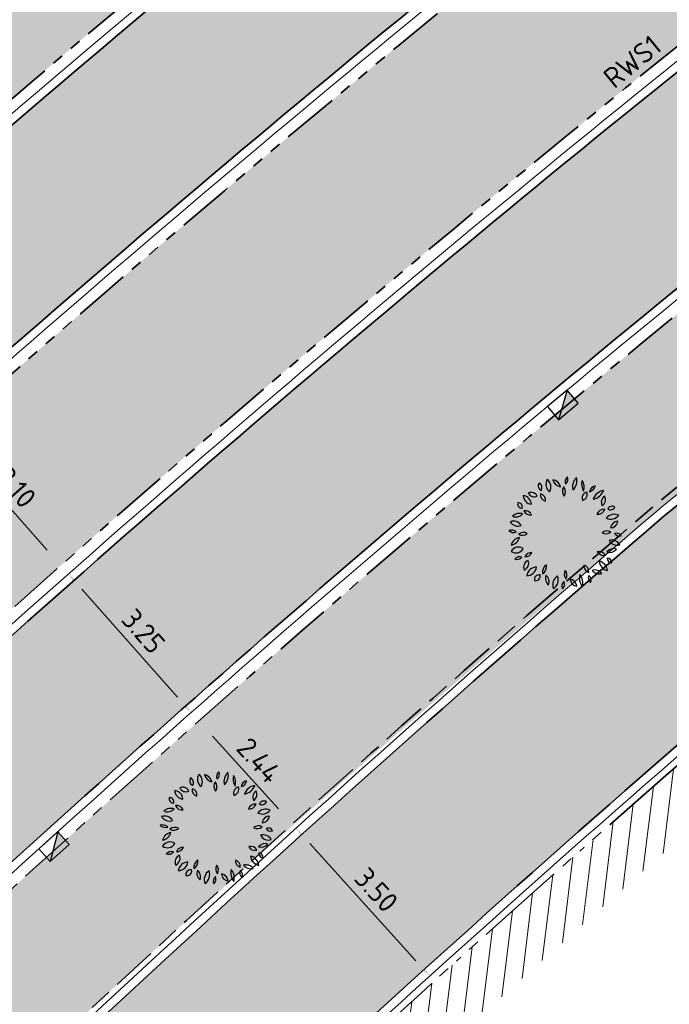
# Model space of a CAD drawing. Header units: metres. Extents: x 196651 to 397723, y 354703 to 710691.
# Tile 46 of 256: x 197635 to 197646, y 356023 to 356040. Entities that reach past the tile are written whole.
import ezdxf
from ezdxf.enums import TextEntityAlignment as Align

# ---------------------------------------------------------------- set-up
doc = ezdxf.new("R2010")
doc.units = ezdxf.units.M
doc.header["$MEASUREMENT"] = 0
for name, pattern in [('VH-OPSLUITBAND_100X200', [16, 8, -2, 4, -2]), ('VH-RIJWIELPADBAND_410X225', [28, 16, -2, 2, -2, 0, -2, 2, -2]), ('VH-RWSBAND_110X220', [24, 10, -2, 2, -2, 2, -2, 2, -2]), ('VH-TROTTOIRBAND_180-200', [20, 10, -2, 2, -2, 2, -2])]:
    doc.linetypes.add(name, pattern=pattern)
doc.layers.add('N-WE-GR-BOOM', color=96, linetype='Continuous')
doc.layers.add('N-WE-RI-HWA_KOLK_TROTTOIR-S', color=150, linetype='Continuous')
for name, color, linetype, lineweight in [('N-WE-GR-GRAS_BERM-A', 86, 'Continuous', 5), ('N-WE-VH-GOOT_TEGEL-G', 170, 'Continuous', 35), ('N-WE-VH-KANTOPSLUITING_OPSLUITBAND_100X200-G', 5, 'VH-OPSLUITBAND_100X200', 35), ('N-WE-VH-KANTOPSLUITING_RIJWIELPADBAND_410X250-G', 5, 'VH-RIJWIELPADBAND_410X225', 35), ('N-WE-VH-KANTOPSLUITING_TEKST-T', 7, 'VH-OPSLUITBAND_100X200', 35), ('N-WE-VH-KANTOPSLUITING_TROTTOIRBAND_180 200-G', 6, 'VH-TROTTOIRBAND_180-200', 35), ('N-WE-VH-KANTOPSLUITING_TROTTOIRBAND_RWS_110 220-G', 6, 'VH-RWSBAND_110X220', 35), ('N-WE-VH-KANTVERHARDING-G', 1, 'Continuous', 5), ('N-WE-VH-VERHARDING_ASFALT_DEKLAAG-G_ZWART', 252, 'Continuous', 5), ('N-WE-VH-VERHARDING_HERSTRATEN-A', 252, 'Continuous', 5), ('N-WE-VH-VERHARDING_TEGEL-A', 252, 'Continuous', 5), ('X-XX-AL-AANPIJLING-M', 7, 'Continuous', 18)]:
    doc.layers.add(name, color=color, linetype=linetype, lineweight=lineweight)
doc.layers.add('N-WE-VH-VERHARDING_ASFALT_DEKLAAG-G_ROOD', color=7, linetype='Continuous', lineweight=5, true_color=0xbf4040)
doc.styles.add('ATT', font='romans.shx')
doc.styles.add('NLCS-ISO', font='NLCS-ISO.ttf')
doc.styles.add('NLCS-ISO-M200-T18', font='NLCS-ISO.ttf')
doc.dimstyles.new('NLCS-M200-T18-PIJL', dxfattribs={"dimscale": 0.2, "dimtxt": 1.799999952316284, "dimasz": 1.8, "dimexe": 2, "dimexo": 2, "dimgap": 0.7, "dimtad": 1, "dimzin": 0, "dimdsep": 46, "dimtxsty": 'NLCS-ISO-M200-T18', "dimcen": 0, "dimdle": 2, "dimse1": 1, "dimse2": 1, "dimclrd": 256, "dimclre": 256, "dimclrt": 256, "dimadec": 1, "dimazin": 0, "dimtfac": 1, "dimtofl": 0, "dimtmove": 1, "dimatfit": 0, "dimfxl": 2, "dimfxlon": 1, "dimtfillclr": 254, "dimtolj": 1, "dimtzin": 0, "dimlwd": 18, "dimlwe": 18, "dimarcsym": 0})
pattern_1 = [(0, (0, 0), (1, 1), [0.12, -0.8]), (45, (0.4, 0.2), (-0.1131370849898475, 1.866761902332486), [0.12, -0.8]), (29.99999999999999, (0.08, 0.12), (0.2274613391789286, 1.286025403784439), [0.12, -0.8]), (15, (0.32, 0.48), (0.3856270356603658, 0.7244941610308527), [0.12, -0.8]), (135, (0.16, 2), (-0.02828427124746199, -0.6505382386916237), [0.12, -0.8]), (150, (1.2, 0.4), (0.2156921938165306, -0.5864101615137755), [0.12, -0.8]), (165, (0.24, 0.04), (0.1434520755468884, -0.7010146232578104), [0.12, -0.8]), (85, (0.4, 0.4), (-0.872677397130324, 1.040016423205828), [0.12, -0.8]), (99.99999999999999, (0, 0), (-1.112117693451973, 0.7787131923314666), [0.12, -0.7999999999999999])]

# ---------------------------------------------------------------- blocks, each defined once
blk = doc.blocks.new('TEKST TB')
at = {"style": 'NLCS-ISO'}
blk.add_attdef('TEKST_TROTTOIRBANDEN', text='', height=0.36, rotation=0.340705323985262, dxfattribs=at).set_placement((0, 0), align=Align.BOTTOM_CENTER)
blk = doc.blocks.new('N-SRI-HWA-KOLK_TROTTOIR-SO')
blk.add_hatch(color=256).paths.add_polyline_path([(1.125000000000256, 0.7499999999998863), (-1.124999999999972, 0.7499999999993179), (-1.124999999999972, -0.7499999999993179)])
blk.add_line((-1.124999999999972, -0.7499999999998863), (1.124999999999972, 0.7499999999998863))
at = {"flags": 128}
blk.add_lwpolyline([(-1.124999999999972, -0.7499999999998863), (1.124999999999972, -0.7499999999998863), (1.124999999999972, 0.7499999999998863), (-1.124999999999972, 0.7499999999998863)], close=True, dxfattribs=at)
blk = doc.blocks.new('*D323')
at = {"layer": 'Defpoints', "color": 0, "ltscale": 0.2, "transparency": 16777216}
for p in [(197633.4309845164, 356032.7097190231), (197635.4847497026, 356030.3876405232), (197635.4847497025, 356030.3876405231)]:
    blk.add_point(p, dxfattribs=at)
at = {"layer": 'X-XX-AL-AANPIJLING-M', "linetype": 'Continuous', "lineweight": 18, "ltscale": 0.2, "transparency": 16777216}
blk.add_line((197633.6694862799, 356032.440058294), (197635.246247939, 356030.6573012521), dxfattribs=at)
at = {"layer": 'X-XX-AL-AANPIJLING-M', "ltscale": 0.2, "transparency": 16777216}
for points in [[(197633.7144297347, 356032.479808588), (197633.624542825, 356032.4003080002), (197633.4309845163, 356032.7097190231)], [(197635.2911913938, 356030.6970515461), (197635.2013044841, 356030.6175509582), (197635.4847497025, 356030.3876405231)]]:
    blk.add_solid(points, dxfattribs=at)
at = {"layer": 'X-XX-AL-AANPIJLING-M', "ltscale": 0.2, "transparency": 16777216, "insert": (197634.6975655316, 356031.7606813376), "char_height": 0.3599999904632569, "attachment_point": 5, "rotation": 311.4911915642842, "style": 'NLCS-ISO-M200-T18'}
blk.add_mtext('\\A1;3.10', dxfattribs=at)
blk = doc.blocks.new('*D307')
at = {"layer": 'Defpoints', "color": 0, "ltscale": 0.2, "transparency": 16777216}
for p in [(197635.6172506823, 356030.2378290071), (197637.7714291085, 356027.8022432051), (197637.7714298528, 356027.8022438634)]:
    blk.add_point(p, dxfattribs=at)
at = {"layer": 'X-XX-AL-AANPIJLING-M', "linetype": 'Continuous', "lineweight": 18, "ltscale": 0.2, "transparency": 16777216}
blk.add_line((197635.85575453, 356029.9681701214), (197637.5329267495, 356028.0719034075), dxfattribs=at)
at = {"layer": 'X-XX-AL-AANPIJLING-M', "ltscale": 0.2, "transparency": 16777216}
for points in [[(197635.9006977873, 356030.0079206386), (197635.8108112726, 356029.9284196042), (197635.6172514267, 356030.2378296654)], [(197637.5778700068, 356028.1116539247), (197637.4879834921, 356028.0321528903), (197637.7714298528, 356027.8022438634)]]:
    blk.add_solid(points, dxfattribs=at)
at = {"layer": 'X-XX-AL-AANPIJLING-M', "ltscale": 0.2, "transparency": 16777216, "insert": (197636.9340380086, 356029.2320395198), "char_height": 0.3599999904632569, "attachment_point": 5, "rotation": 311.4914762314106, "style": 'NLCS-ISO-M200-T18'}
blk.add_mtext('\\A1;3.25', dxfattribs=at)
blk = doc.blocks.new('*D308')
at = {"layer": 'Defpoints', "color": 0, "ltscale": 0.2, "transparency": 16777216}
for p in [(197637.9039315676, 356027.6524329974), (197639.5431736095, 356025.8417516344), (197639.5448908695, 356025.8433063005)]:
    blk.add_point(p, dxfattribs=at)
at = {"layer": 'X-XX-AL-AANPIJLING-M', "linetype": 'Continuous', "lineweight": 18, "ltscale": 0.2, "transparency": 16777216}
blk.add_line((197638.1472591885, 356027.3871086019), (197639.3032805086, 356026.1101853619), dxfattribs=at)
at = {"layer": 'X-XX-AL-AANPIJLING-M', "ltscale": 0.2, "transparency": 16777216}
for points in [[(197638.1917390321, 356027.4273769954), (197638.1027793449, 356027.3468402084), (197637.9056488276, 356027.6539876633)], [(197639.3477603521, 356026.1504537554), (197639.258800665, 356026.0699169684), (197639.5448908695, 356025.8433063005)]]:
    blk.add_solid(points, dxfattribs=at)
at = {"layer": 'X-XX-AL-AANPIJLING-M', "ltscale": 0.2, "transparency": 16777216, "insert": (197638.9624956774, 356026.963411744), "char_height": 0.3599999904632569, "attachment_point": 5, "rotation": 312.15510325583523, "style": 'NLCS-ISO-M200-T18'}
blk.add_mtext('\\A1;2.44', dxfattribs=at)
blk = doc.blocks.new('*D309')
at = {"layer": 'Defpoints', "color": 0, "ltscale": 0.2, "transparency": 16777216}
for p in [(197639.6119891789, 356025.7691590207), (197641.960958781, 356023.1744833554), (197641.9609738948, 356023.174497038)]:
    blk.add_point(p, dxfattribs=at)
at = {"layer": 'X-XX-AL-AANPIJLING-M', "linetype": 'Continuous', "lineweight": 18, "ltscale": 0.2, "transparency": 16777216}
blk.add_line((197639.8536125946, 356025.5022917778), (197641.7193655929, 356023.4413779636), dxfattribs=at)
at = {"layer": 'X-XX-AL-AANPIJLING-M', "ltscale": 0.2, "transparency": 16777216}
for points in [[(197639.8980927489, 356025.5425598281), (197639.8091324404, 356025.4620237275), (197639.6120042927, 356025.7691727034)], [(197641.7638457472, 356023.4816460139), (197641.6748854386, 356023.4011099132), (197641.9609738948, 356023.174497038)]]:
    blk.add_solid(points, dxfattribs=at)
at = {"layer": 'X-XX-AL-AANPIJLING-M', "ltscale": 0.2, "transparency": 16777216, "insert": (197641.0237165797, 356024.6865978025), "char_height": 0.3599999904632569, "attachment_point": 5, "rotation": 312.1546612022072, "style": 'NLCS-ISO-M200-T18'}
blk.add_mtext('\\A1;3.50', dxfattribs=at)
blk = doc.blocks.new('12PPLT06')
at = {"color": 0, "linetype": 'ByBlock'}
for centre, radius, start, end in [((-0.1922265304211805, 0.4144898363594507), 0.04510308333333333, 146.815069, 244.019343), ((-0.2497319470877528, 0.3986316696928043), 0.04510308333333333, 326.815069, 64.019343), ((-0.0861073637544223, 0.4282650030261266), 0.08348141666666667, 149.473723, 231.758585), ((-0.209690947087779, 0.4051008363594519), 0.08348141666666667, 329.473723, 51.758585), ((-0.02870544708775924, 0.4858358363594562), 0.08172058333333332, 192.305955, 259.684897), ((-0.1231813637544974, 0.388018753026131), 0.08172058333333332, 12.305955, 79.68489699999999), ((0.05000580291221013, 0.4504235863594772), 0.05243733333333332, 125.409332, 202.710088), ((-0.02874894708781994, 0.4729173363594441), 0.05243733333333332, 305.409332, 22.710088), ((0.1770898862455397, 0.4065607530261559), 0.1137750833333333, 133.811686, 194.307734), ((-0.01192153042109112, 0.4605457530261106), 0.1137750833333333, 313.811686, 14.307734), ((0.2574144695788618, 0.4291249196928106), 0.1143496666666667, 163.464229, 212.790564), ((0.05166538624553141, 0.3997421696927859), 0.1143496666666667, 343.464229, 32.790564), ((-0.2982741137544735, 0.2994408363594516), 0.05821033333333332, 25.453651, 116.685197), ((-0.2718556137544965, 0.3764686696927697), 0.05821033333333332, 205.453651, 296.6851970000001), ((0.04061563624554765, 0.3678615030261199), 0.06638033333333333, 145.524785, 220.832734), ((-0.06433119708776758, 0.3620330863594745), 0.06638033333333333, 325.524785, 40.83273399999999), ((0.2042821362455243, 0.3047935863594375), 0.05733175, 103.891386, 198.903947), ((0.1362783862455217, 0.3418740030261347), 0.05733175, 283.891386, 18.903947), ((0.2788443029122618, 0.3492606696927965), 0.0671975, 104.100357, 168.465016), ((0.1966333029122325, 0.4278707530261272), 0.0671975, 284.100357, 348.465016), ((0.3554936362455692, 0.2580414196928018), 0.1178019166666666, 100.300505, 160.447649), ((0.2234203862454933, 0.4133692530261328), 0.1178019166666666, 280.300505, 340.447649), ((-0.3812560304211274, 0.2554981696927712), 0.03687258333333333, 163.493346, 274.469734), ((-0.4137354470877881, 0.2292142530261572), 0.03687258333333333, 343.493346, 94.469734), ((-0.2877341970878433, 0.3336924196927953), 0.081791, 183.318929, 263.190365), ((-0.3790860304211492, 0.2477432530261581), 0.081791, 3.318929, 83.19036499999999), ((-0.1618326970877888, 0.3338885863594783), 0.05570899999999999, 168.806602, 257.639098), ((-0.2284075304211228, 0.2902852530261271), 0.05570899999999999, 348.806602, 77.639098), ((0.3801633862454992, 0.2704886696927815), 0.06404974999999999, 122.581735, 207.179988), ((0.2886953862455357, 0.2952014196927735), 0.06404974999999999, 302.581735, 27.17998800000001), ((-0.3534903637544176, 0.1337669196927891), 0.06314383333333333, 22.572306, 98.33354299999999), ((-0.3043353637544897, 0.2204817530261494), 0.06314383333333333, 202.572306, 278.3335430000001), ((0.3410773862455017, 0.143559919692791), 0.06633966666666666, 86.02821899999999, 161.369762), ((0.2828089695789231, 0.230933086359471), 0.06633966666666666, 266.028219, 341.369762), ((0.4133008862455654, 0.1913606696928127), 0.04460749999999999, 59.98145400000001, 155.66759), ((0.3949721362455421, 0.248364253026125), 0.04460749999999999, 239.981454, 335.66759), ((-0.415484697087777, 0.1406452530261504), 0.07996766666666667, 210.948236, 290.578394), ((-0.4559597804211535, 0.02465575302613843), 0.07996766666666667, 30.948236, 110.578394), ((-0.4032495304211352, 0.08753425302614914), 0.08471958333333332, 69.720138, 135.64891), ((-0.4344656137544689, 0.226225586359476), 0.08471958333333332, 249.720138, 315.64891), ((0.3983755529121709, 0.2140967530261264), 0.09187275, 244.7352629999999, 320.578115), ((0.4301350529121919, 0.07267058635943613), 0.09187275, 64.735263, 140.578115), ((0.4628914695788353, 0.03809850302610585), 0.06592175, 90.25287399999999, 173.522083), ((0.3970997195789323, 0.1114569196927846), 0.06592175, 270.252874, 353.5220830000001), ((-0.450188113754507, 0.06701016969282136), 0.06300191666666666, 224.25765, 288.592661), ((-0.4752231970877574, -0.03667174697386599), 0.06300191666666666, 44.25764999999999, 108.592661), ((-0.3678316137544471, -0.06481383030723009), 0.06992266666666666, 60.509485, 129.29199), ((0.3567975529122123, 0.05846016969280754), 0.06502333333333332, 238.874764, 311.213524), ((0.3660280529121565, -0.0461168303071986), 0.06502333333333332, 58.874764, 131.213524), ((-0.3856936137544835, -0.1306236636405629), 0.09234183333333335, 100.876159, 165.447913), ((-0.4924966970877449, -0.01673874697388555), 0.09234183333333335, 280.876159, 345.447913), ((-0.3776902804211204, 0.05016466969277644), 0.06992266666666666, 240.509485, 309.29199), ((0.454932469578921, -0.02499216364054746), 0.08137058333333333, 209.195197, 286.718901), ((0.4073073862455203, -0.1426145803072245), 0.08137058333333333, 29.195197, 106.718901), ((0.4502331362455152, -0.04529299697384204), 0.04464991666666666, 28.19813599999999, 112.191787), ((0.4727193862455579, 0.01714758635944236), 0.04464991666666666, 208.198136, 292.191787), ((-0.4332910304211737, -0.1017925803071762), 0.07279833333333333, 234.974463, 331.379225), ((-0.411169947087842, -0.1962779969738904), 0.07279833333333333, 54.97446299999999, 151.379225), ((-0.2960180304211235, -0.2328259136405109), 0.06249758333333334, 87.172434, 157.236469), ((-0.3505646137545, -0.1462222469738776), 0.06249758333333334, 267.172434, 337.236469), ((0.2959620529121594, -0.2261938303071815), 0.06442966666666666, 28.807165, 103.91988), ((0.336918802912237, -0.1326099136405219), 0.06442966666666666, 208.807165, 283.91988), ((0.4250529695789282, -0.2125242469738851), 0.07530733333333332, 71.371166, 141.75354), ((0.3899658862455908, -0.09454383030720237), 0.07530733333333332, 251.371166, 321.75354), ((-0.3988381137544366, -0.2663327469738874), 0.05835274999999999, 71.81924599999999, 140.08176), ((-0.425385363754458, -0.1734484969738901), 0.05835274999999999, 251.819246, 320.08176), ((-0.300776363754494, -0.2997434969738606), 0.06498733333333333, 113.475292, 203.45596), ((-0.3862814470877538, -0.2660029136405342), 0.06498733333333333, 293.475292, 23.45596), ((0.3923588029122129, -0.2358448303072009), 0.0967875, 186.548686, 256.891132), ((0.2742512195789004, -0.3411484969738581), 0.0967875, 6.548686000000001, 76.891132), ((0.410380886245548, -0.2204391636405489), 0.04222583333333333, 179.255722, 267.628659), ((0.3664114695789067, -0.2620803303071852), 0.04222583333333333, 359.255722, 87.628659), ((-0.3404386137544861, -0.286296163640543), 0.08883749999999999, 271.632764, 352.026789), ((-0.2499286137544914, -0.3874203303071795), 0.08883749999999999, 91.63276400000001, 172.026789), ((-0.1213639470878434, -0.3477423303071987), 0.07992766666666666, 122.887314, 186.725334), ((-0.244141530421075, -0.289984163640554), 0.07992766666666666, 302.887314, 6.725333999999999), ((0.05309013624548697, -0.3604013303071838), 0.06279416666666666, 148.787661, 221.5977109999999), ((-0.04757369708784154, -0.3695494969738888), 0.06279416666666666, 328.787661, 41.597711), ((0.2217668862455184, -0.2893535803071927), 0.05859191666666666, 173.649981, 254.6514450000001), ((0.1480257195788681, -0.3393753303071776), 0.05859191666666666, 353.649981, 74.65144500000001), ((0.2983952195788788, -0.2774710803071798), 0.08059875, 218.696214, 286.241545), ((0.2580326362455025, -0.405242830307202), 0.08059875, 38.69621400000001, 106.241545), ((-0.2305322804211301, -0.4082693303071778), 0.04104691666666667, 76.54190600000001, 193.477426), ((-0.2608957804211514, -0.3779159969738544), 0.04104691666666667, 256.541906, 13.477426), ((-0.09836994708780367, -0.3976454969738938), 0.07587533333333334, 159.116987, 230.360624), ((-0.2176659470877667, -0.4290285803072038), 0.07587533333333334, 339.116987, 50.360624), ((-0.01992978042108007, -0.4540436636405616), 0.09055483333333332, 122.116989, 201.727527), ((-0.152194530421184, -0.4108697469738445), 0.09055483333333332, 302.116989, 21.727527), ((0.0214697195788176, -0.4669088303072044), 0.05212266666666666, 129.747505, 206.070901), ((-0.05867703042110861, -0.4497403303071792), 0.05212266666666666, 309.747505, 26.070901), ((0.1123076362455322, -0.397803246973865), 0.07050225, 185.31956, 260.418968), ((0.03037446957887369, -0.4738584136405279), 0.07050225, 5.31956, 80.41896799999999), ((0.2468061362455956, -0.3953419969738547), 0.1233375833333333, 165.20711, 218.321749), ((0.0307931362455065, -0.4403295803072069), 0.1233375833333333, 345.20711, 38.321749), ((0.2555320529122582, -0.3939920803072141), 0.05361883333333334, 156.775419, 231.2879720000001), ((0.1727245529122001, -0.4146869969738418), 0.05361883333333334, 336.775419, 51.287972)]:
    blk.add_arc(centre, radius, start, end, dxfattribs=at)
at = {"color": 0, "linetype": 'ByBlock', "style": 'ATT'}
for tag, p, flags in [('ITEM', (-0.9110891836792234, -3.045691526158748), 3), ('ROOM_NUMBER', (-0.9110891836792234, -4.379024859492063), 1)]:
    blk.add_attdef(tag, p, '', height=1, dxfattribs=dict(at, flags=flags))
blk = doc.blocks.new('*D1796')
at = {"layer": 'Defpoints', "color": 0, "transparency": 16777216}
for p in [(197656.5246603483, 356038.2042141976), (197542.917928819, 355978.7313126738)]:
    blk.add_point(p, dxfattribs=at)
at = {"layer": 'X-XX-AL-AANPIJLING-M', "linetype": 'Continuous', "lineweight": 18, "transparency": 16777216}
blk.add_line((197654.299166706, 356037.0391726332), (197656.2057201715, 356038.0372496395), dxfattribs=at)
at = {"layer": 'X-XX-AL-AANPIJLING-M', "transparency": 16777216}
blk.add_solid([(197656.1778927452, 356038.0904063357), (197656.2335475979, 356037.9840929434), (197656.5246603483, 356038.2042141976)], dxfattribs=at)
at = {"layer": 'X-XX-AL-AANPIJLING-M', "transparency": 16777216, "insert": (197654.9445604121, 356037.7382312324), "char_height": 0.3599999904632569, "attachment_point": 5, "rotation": 27.631969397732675, "style": 'NLCS-ISO-M200-T18'}
blk.add_mtext('\\A1;R128.23', dxfattribs=at)

msp = doc.modelspace()

# ---------------------------------------------------------------- hatches: boundary and pattern name
at = {"layer": 'N-WE-GR-GRAS_BERM-A'}
h = msp.add_hatch(dxfattribs=at)
h.set_pattern_fill('AGR-GRAS_01', color=256, scale=0.04, pattern_type=2)
h.set_pattern_definition(pattern_1)
h.paths.add_polyline_path([(197646.0248053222, 356047.8998434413), (197645.3140040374, 356048.7993259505, 0.4473003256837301), (197644.8675597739, 356048.8265147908), (197644.1160823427, 356048.1410019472), (197644.0561330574, 356048.2123695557), (197643.7334879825, 356047.9591073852, 0.02028523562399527), (197624.9735406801, 356031.9623179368), (197621.8624689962, 356029.0835766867), (197622.3680213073, 356028.5372234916), (197623.3956809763, 356028.4973630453), (197624.0258621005, 356029.0804831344), (197625.9740445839, 356030.8831781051, -0.01770595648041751), (197642.1991856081, 356044.8636574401, -0.001353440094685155), (197642.8402659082, 356045.3748057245), (197644.9284380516, 356047.030528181)])
h = msp.add_hatch(dxfattribs=at)
h.set_pattern_fill('AGR-GRAS_01', color=256, scale=0.04, pattern_type=2)
h.set_pattern_definition(pattern_1)
h.paths.add_polyline_path([(197647.0319110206, 356040.0858723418), (197647.9349771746, 356040.8019181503), (197650.1618548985, 356042.6323622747), (197648.2712695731, 356045.0248008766), (197646.0148327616, 356043.2356604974), (197645.1058831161, 356042.5149496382, 0.001353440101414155), (197644.480253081, 356042.0161202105, 0.01770595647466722), (197628.4508864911, 356028.2043309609), (197611.420804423, 356012.4460313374, -0.03639260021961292), (197599.4607673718, 356003.1184633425, 0.2586197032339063), (197596.8885766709, 355998.1173314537, 0.5849516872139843), (197598.124892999, 355997.4719245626, 0.04232319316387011), (197608.7614198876, 356005.7617080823), (197630.5563107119, 356025.9289872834, -0.01770595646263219), (197646.4194031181, 356039.5975054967, -0.001353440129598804)])
h = msp.add_hatch(dxfattribs=at)
h.set_pattern_fill('AGR-GRAS_01', color=256, scale=0.04, pattern_type=2)
h.set_pattern_definition(pattern_1)
edge = h.paths.add_edge_path()
edge.add_line((197600.9564190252, 355990.527303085), (197601.4449200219, 355989.7198159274))
edge.add_arc((197594.3615779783, 355999.2820471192), 11.8999999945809, 306.529659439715, 314.5675325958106)
edge.add_line((197602.7123965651, 355990.8042037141), (197619.1501621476, 356006.9956797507))
edge.add_line((197619.1501621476, 356006.9956797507), (197637.1536797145, 356023.6547200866))
edge.add_arc((197837.3937165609, 355803.4963955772), 297.6000003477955, 130.0420228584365, 132.2873799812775, ccw=False)
edge.add_arc((197653.7316160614, 356022.210490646), 11.99999998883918, 120.79129305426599, 130.5330961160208, ccw=False)
edge.add_line((197647.5886681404, 356032.5189430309), (197653.5633738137, 356036.0793519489))
edge.add_line((197653.5633738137, 356036.0793519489), (197653.4609913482, 356036.2511594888))
edge.add_line((197653.4609913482, 356036.2511594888), (197654.6636441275, 356036.967836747))
edge.add_line((197654.6636441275, 356036.967836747), (197652.4414668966, 356039.7798878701))
edge.add_line((197652.4414668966, 356039.7798878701), (197650.2054549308, 356037.9421725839))
edge.add_line((197650.2054549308, 356037.9421725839), (197649.3017788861, 356037.2256431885))
edge.add_arc((197736.9360529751, 355926.70262091), 141.0500069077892, 128.4110802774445, 128.7212656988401)
edge.add_arc((197831.4226988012, 355808.8536745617), 292.0999999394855, 128.7212657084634, 132.7787480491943)
edge.add_line((197633.0374032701, 356023.2497670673), (197611.2425124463, 356003.0824878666))
edge.add_arc((197554.5965147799, 356064.2975880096), 83.4029827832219, 304.6657377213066, 312.7799353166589, ccw=False)
edge.add_line((197602.0351128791, 355995.6999426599), (197602.0918188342, 355995.6175654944))
edge.add_line((197602.0918188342, 355995.6175654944), (197601.7980567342, 355995.4153485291))
edge.add_line((197601.7980567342, 355995.4153485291), (197602.3388252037, 355994.6326422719))
edge.add_line((197602.3388252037, 355994.6326422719), (197602.2969025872, 355994.5169116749))
edge.add_line((197602.2969025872, 355994.5169116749), (197602.480488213, 355994.2489927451))
edge.add_line((197602.480488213, 355994.2489927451), (197600.9564190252, 355990.527303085))
at = {"layer": 'N-WE-VH-VERHARDING_ASFALT_DEKLAAG-G_ROOD'}
h = msp.add_hatch(color=256, dxfattribs=at)
edge = h.paths.add_edge_path()
edge.add_line((197649.3035744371, 356029.6411667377), (197657.0548792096, 356034.2602753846))
edge.add_line((197657.0548792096, 356034.2602753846), (197655.043448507, 356036.7867347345))
edge.add_line((197655.043448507, 356036.7867347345), (197647.6654549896, 356032.390087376))
edge.add_arc((197653.731616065, 356022.2104906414), 11.84999999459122, 120.7912930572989, 130.5330961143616)
edge.add_arc((197839.2744055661, 355805.2217272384), 297.3500003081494, 130.5330961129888, 132.7787480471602)
edge.add_line((197637.3234719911, 356023.4712246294), (197619.3228190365, 356006.8148349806))
edge.add_line((197619.3228190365, 356006.8148349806), (197606.1975950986, 355993.8862682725))
edge.add_line((197606.1975950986, 355993.8862682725), (197608.1508125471, 355991.3185120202))
edge.add_line((197608.1508125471, 355991.3185120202), (197621.5311589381, 356004.4983786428))
edge.add_line((197621.5311589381, 356004.4983786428), (197639.4961683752, 356021.1218861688))
edge.add_arc((197839.2744055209, 355805.2217272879), 294.1500002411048, 130.5330961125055, 132.7789191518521, ccw=False)
edge.add_arc((197653.731616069, 356022.2104906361), 8.650000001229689, 120.79129305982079, 130.5330961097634, ccw=False)
at = {"layer": 'N-WE-VH-VERHARDING_ASFALT_DEKLAAG-G_ZWART'}
h = msp.add_hatch(color=256, dxfattribs=at)
edge = h.paths.add_edge_path()
edge.add_line((197646.229993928, 356047.6158668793), (197643.057720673, 356045.1005550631))
edge.add_arc((197736.936049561, 355926.7026251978), 151.1000014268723, 128.4110802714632, 128.7212656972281)
edge.add_arc((197831.4226988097, 355808.8536745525), 302.1499999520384, 128.7212657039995, 132.7787480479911)
edge.add_line((197626.2117537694, 356030.6262844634), (197609.1957308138, 356014.8809940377))
edge.add_arc((197541.4517716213, 356089.8330717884), 101.0299854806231, 311.93443325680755, 312.1082305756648, ccw=False)
edge.add_arc((197541.4517818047, 356089.8330605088), 101.0299702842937, 303.7588192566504, 311.9344332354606, ccw=False)
edge.add_line((197597.5939554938, 356005.8383509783), (197599.3169656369, 356003.4433821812))
edge.add_arc((197541.4496564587, 356089.8332470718), 103.9799703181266, 303.8157219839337, 312.1178106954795)
edge.add_line((197611.1845757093, 356012.7042948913), (197628.2131773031, 356028.4612246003))
edge.add_arc((197831.420573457, 355808.8538611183), 299.1999999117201, 128.7212657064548, 132.7787480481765, ccw=False)
edge.add_arc((197736.93392018, 355926.7028168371), 148.1499949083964, 128.4110802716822, 128.7212657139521, ccw=False)
edge.add_line((197644.8884283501, 356042.7892002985), (197648.1124034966, 356045.3455068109))
edge.add_line((197648.1124034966, 356045.3455068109), (197646.229993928, 356047.6158668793))
h = msp.add_hatch(color=256, dxfattribs=at)
edge = h.paths.add_edge_path()
edge.add_line((197651.146197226, 356039.1683824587), (197649.3127988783, 356041.4813932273))
edge.add_line((197649.3127988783, 356041.4813932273), (197648.1548453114, 356040.5295810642))
edge.add_line((197648.1548453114, 356040.5295810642), (197647.2493657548, 356039.8116216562))
edge.add_arc((197736.9339161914, 355926.702821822), 144.349988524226, 128.4110802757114, 128.7212657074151)
edge.add_arc((197831.4205735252, 355808.8538610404), 295.4000000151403, 128.7212657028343, 132.7787480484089)
edge.add_line((197630.7940198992, 356025.6720936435), (197608.9991290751, 356005.5048144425))
edge.add_arc((197554.5637252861, 356064.3334581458), 80.15000003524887, 306.28204235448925, 312.7787480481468, ccw=False)
edge.add_line((197601.9933338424, 355999.7234377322), (197603.7187317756, 355997.3287622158))
edge.add_arc((197554.5658506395, 356064.3332715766), 83.0999999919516, 306.2628676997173, 312.778748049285)
edge.add_line((197611.0048032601, 356003.3393815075), (197632.799694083, 356023.5066607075))
edge.add_arc((197831.4226988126, 355808.8536745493), 292.4499999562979, 128.7212657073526, 132.778748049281, ccw=False)
edge.add_arc((197736.9360447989, 355926.7026311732), 141.399993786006, 128.4110802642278, 128.7212657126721, ccw=False)
edge.add_line((197649.0843241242, 356037.4998938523), (197649.9855954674, 356038.2145165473))
edge.add_line((197649.9855954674, 356038.2145165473), (197651.146197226, 356039.1683824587))
at = {"layer": 'N-WE-VH-VERHARDING_HERSTRATEN-A', "lineweight": 9}
h = msp.add_hatch(dxfattribs=at)
h.set_pattern_fill('ANSI31', color=256, scale=2.5, angle=38)
h.set_pattern_definition([(83.00000000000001, (198071.144982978, 356148.7823458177), (-0.3101706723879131, 0.03808416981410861), [])])
h.paths.add_polyline_path([(197646.803415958, 356027.3036327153), (197647.4829472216, 356026.5692594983, 0.00816197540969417), (197640.359604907, 356020.190554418), (197622.4112579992, 356003.5826442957), (197608.8365147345, 355990.2112934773), (197608.245502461, 355991.0327952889), (197621.7206312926, 356004.3060242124), (197639.6807042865, 356020.9247846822, -0.008134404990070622)])
at = {"layer": 'N-WE-VH-VERHARDING_TEGEL-A'}
h = msp.add_hatch(dxfattribs=at)
h.set_pattern_fill('AVH-TEGEL_300X300_HALFST', color=256, scale=2, angle=45, style=0, pattern_type=2)
h.set_pattern_definition([(45, (0, 0), (0.2121320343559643, 0.6363961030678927), [0.6, -0.6]), (135, (0, 0), (-0.4242640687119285, -0.4242640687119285), [])])
edge = h.paths.add_edge_path()
edge.add_line((197619.0960698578, 356031.9326215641), (197620.1148235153, 356030.831648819))
edge.add_line((197620.1148235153, 356030.831648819), (197623.2959929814, 356033.7752530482))
edge.add_arc((197831.4205735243, 355808.8538610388), 306.440000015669, 128.1311707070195, 132.7787480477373, ccw=False)
edge.add_arc((197636.1082911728, 356057.6739848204), 9.879999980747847, 308.1024320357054, 312.7416390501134)
edge.add_line((197642.8137837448, 356050.4178998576), (197641.91098244, 356051.5741908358))
edge.add_arc((197831.4205735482, 355808.8538610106), 307.9400000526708, 127.9817732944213, 132.7787480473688)
edge.add_line((197622.2772393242, 356034.8762257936), (197619.0960698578, 356031.9326215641))
h.paths.add_polyline_path([(197617.1804106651, 356028.1163737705), (197616.1616570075, 356029.2173465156), (197605.058067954, 356018.943563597), (197606.0730295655, 356017.8390868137)])

# ---------------------------------------------------------------- linework, layer by layer
at = {"layer": 'N-WE-VH-GOOT_TEGEL-G', "flags": 128}
for points in [[(197866.1533364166, 356128.2646931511, 0.3269534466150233), (197857.8188387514, 356133.0875539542), (197856.1657519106, 356132.9093047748, 0.06128720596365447), (197825.0365349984, 356125.6260440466, 0.01212265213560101), (197818.5935215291, 356123.0787361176), (197814.9221508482, 356121.4736490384), (197802.4610331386, 356115.9584449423), (197789.9629197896, 356107.1472932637), (197768.0015965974, 356097.4273642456), (197745.0209239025, 356090.535851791), (197713.0206198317, 356076.3727396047, 0.0597998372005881), (197653.0758249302, 356040.7542891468), (197649.9855954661, 356038.214516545), (197649.0843240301, 356037.4998937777, 0.001353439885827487), (197648.4857849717, 356037.0226646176, 0.01770595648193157), (197632.799694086, 356023.5066607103), (197611.0048032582, 356003.3393815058, -0.211706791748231), (197547.2728054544, 355981.5539173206, -0.211706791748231)], [(197543.7184961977, 356007.9375179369, 0.4259856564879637), (197550.9824665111, 355998.6965562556, 0.1031561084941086), (197579.9052222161, 356001.7851188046, 0.1019807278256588), (197606.4501345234, 356017.8195629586), (197623.4793686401, 356033.5770779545, -0.02028559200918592), (197642.3754352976, 356049.6899144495, 0.03995085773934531), (197643.5654582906, 356050.7882617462), (197644.0752422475, 356051.3403508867, -0.04326172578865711), (197645.3330549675, 356052.4859614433, -0.05896844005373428), (197707.344260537, 356089.1933578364)], [(197552.0905729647, 355993.1120416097, 0.04441024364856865), (197570.6115782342, 355994.2014999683, 0.07222075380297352), (197586.7484237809, 355999.3655605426, 0.01799439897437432), (197590.4916093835, 356001.3616226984, 0.01591368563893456), (197593.6749732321, 356003.347262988, 0.03725170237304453), (197605.9302696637, 356012.0540177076, 0.009930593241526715), (197608.9680647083, 356014.6758490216, 0.0007583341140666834), (197609.1957308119, 356014.8809940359), (197620.1012939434, 356024.9721451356), (197623.0324064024, 356027.6843662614), (197626.2117537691, 356030.6262844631, -0.01770595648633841), (197642.4181219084, 356044.5905880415, -0.001353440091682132), (197643.0577206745, 356045.1005550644), (197645.1458928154, 356046.7562775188), (197648.053396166, 356049.0616519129, -0.006274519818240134), (197651.0541711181, 356051.3802520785, -0.002920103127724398), (197652.4703531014, 356052.4334775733, -0.03999413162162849), (197693.533524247, 356077.8176833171)], [(197544.9629348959, 355997.7781856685, -0.1221106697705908), (197545.5158321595, 355997.80305923, 0.008640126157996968), (197547.844345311, 355997.377461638, 0.1214245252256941), (197580.529359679, 355999.9374939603, 0.1020953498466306), (197607.7802216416, 356016.3935795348), (197624.8037483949, 356032.145813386, -0.02028559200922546), (197643.579465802, 356048.1560270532, 0.008291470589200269), (197643.8909640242, 356048.4089977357), (197644.6867733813, 356049.1282093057), (197645.5078978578, 356050.0174760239, -0.01915570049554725), (197645.9351192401, 356050.4459916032, -0.437798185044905), (197647.6201098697, 356050.3164690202), (197648.3039604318, 356049.451091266)], [(197601.4784913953, 355989.4346087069, 0.03802829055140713), (197602.8878339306, 355990.6260977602), (197619.3228190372, 356006.8148349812), (197637.3234719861, 356023.4712246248, -0.009798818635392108), (197646.03045301, 356031.2168543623, -0.04253225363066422), (197647.6654549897, 356032.3900873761), (197656.1385396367, 356037.4393145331, 0.4532405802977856), (197656.4520950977, 356039.1402552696), (197654.4765793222, 356041.6399745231)], [(197665.6749890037, 356039.5311532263, 0.0005673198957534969), (197665.1519445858, 356039.1544317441, -0.02198136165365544), (197664.0245635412, 356038.4136057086), (197649.3035744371, 356029.6411667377, 0.04253225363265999), (197648.1100919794, 356028.7847561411, 0.009798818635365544), (197639.4968131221, 356021.1224827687), (197621.5311589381, 356004.4983786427), (197605.1334322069, 355988.3463415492, -0.05803662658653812), (197602.3319429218, 355986.1635189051, -0.004429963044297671), (197600.8982752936, 355985.3097688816)]]:
    msp.add_lwpolyline(points, format="xyb", dxfattribs=at)
msp.add_lwpolyline([(197645.7973779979, 356043.5099111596), (197649.8841038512, 356046.7502971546, -0.007080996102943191), (197653.2085562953, 356049.3104398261, -0.2108614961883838), (197658.0188660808, 356050.5456727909, -0.6667460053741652), (197658.503738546, 356048.4786055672, 0.007659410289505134), (197651.2446395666, 356043.0693234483), (197648.1548453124, 356040.5295810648), (197647.249365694, 356039.8116216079, 0.001353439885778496), (197646.6383394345, 356039.3244361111, 0.01770595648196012), (197630.7940199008, 356025.6720936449), (197608.9991290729, 356005.5048144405, -0.04232319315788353), (197598.3159507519, 355997.1786722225, -0.5849516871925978), (197596.5387460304, 355998.1064446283, -0.2586197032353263), (197599.2661551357, 356003.4093689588, 0.03638775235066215), (197611.1845757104, 356012.7042948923), (197628.2131773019, 356028.4612245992, -0.01770595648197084), (197644.2613167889, 356042.2891896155, -0.001353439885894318), (197644.8884282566, 356042.7892002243)], format="xyb", close=True, dxfattribs=at)
at = {"layer": 'N-WE-VH-KANTOPSLUITING_OPSLUITBAND_100X200-G', "ltscale": 0.1, "flags": 128}
for points in [[(197616.0595147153, 356029.2590752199), (197622.2093224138, 356034.9496239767, -0.02092382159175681), (197641.8397470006, 356051.6454420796), (197642.2109619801, 356052.7992011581)], [(197644.0561330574, 356048.2123695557), (197643.7338286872, 356047.959374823, 0.02028559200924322), (197624.9735406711, 356031.9623179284), (197621.8624689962, 356029.0835766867), (197622.3680213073, 356028.5372234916), (197623.3956809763, 356028.4973630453)], [(197653.5121825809, 356036.1652557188), (197647.5374769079, 356032.604846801, 0.04253225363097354), (197645.8679812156, 356031.4068620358, 0.009798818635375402), (197637.1536797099, 356023.6547200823), (197619.1501621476, 356006.9956797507), (197602.7123965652, 355990.8042037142, -0.03508622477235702), (197601.4449200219, 355989.7198159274), (197600.956426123, 355990.5272913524), (197602.480488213, 355994.2489927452), (197601.9158479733, 355995.0730104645)]]:
    msp.add_lwpolyline(points, format="xyb", dxfattribs=at)
at = {"layer": 'N-WE-VH-KANTOPSLUITING_RIJWIELPADBAND_410X250-G', "ltscale": 0.1, "flags": 128}
for points in [[(197620.8488053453, 356031.510817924), (197623.2959929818, 356033.7752530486, -0.01946944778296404), (197641.4231219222, 356049.283563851)], [(197655.956109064, 356033.2911980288), (197649.4417907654, 356029.4092265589, 0.04290517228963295), (197648.2856098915, 356028.5795892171, 0.009798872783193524), (197639.6801887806, 356020.9243076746), (197621.7206312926, 356004.3060242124), (197605.3229045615, 355988.153987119, -0.05122465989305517), (197602.8317565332, 355986.1580052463, -0.05122465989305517)]]:
    msp.add_lwpolyline(points, format="xyb", dxfattribs=at)
at = {"layer": 'N-WE-VH-KANTOPSLUITING_TROTTOIRBAND_180 200-G', "ltscale": 0.1, "flags": 128}
for points in [[(197624.0258621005, 356029.0804831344), (197625.9740445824, 356030.8831781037, -0.01770595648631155), (197642.1991856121, 356044.8636574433, -0.001353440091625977), (197642.8402659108, 356045.3748057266), (197644.9284380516, 356047.030528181), (197646.0248053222, 356047.8998434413), (197645.3140040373, 356048.7993259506, 0.4473003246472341), (197644.8675597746, 356048.8265147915)], [(197654.3200290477, 356036.7630718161), (197654.6636441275, 356036.967836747), (197653.0614784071, 356038.9952951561), (197652.4414668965, 356039.7798878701), (197650.2054549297, 356037.9421725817), (197649.3017787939, 356037.2256431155, 0.001353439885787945), (197648.704721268, 356036.7495952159, 0.01770595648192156), (197633.0374032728, 356023.2497670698), (197611.2425124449, 356003.0824878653, -0.03675786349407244), (197601.6621699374, 355995.4432199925)]]:
    msp.add_lwpolyline(points, format="xyb", dxfattribs=at)
at = {"layer": 'N-WE-VH-KANTOPSLUITING_TROTTOIRBAND_RWS_110 220-G', "ltscale": 0.1, "flags": 128}
msp.add_lwpolyline([(197650.1618548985, 356042.6323622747), (197647.9349771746, 356040.8019181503), (197647.0319109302, 356040.0858722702, 0.001353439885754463), (197646.4194031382, 356039.5975055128, 0.01770595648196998), (197630.556310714, 356025.9289872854), (197608.7614198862, 356005.761708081, -0.04232319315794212), (197598.1248929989, 355997.4719245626, -0.5849516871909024), (197596.8885766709, 355998.1173314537, -0.258619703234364), (197599.4607673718, 356003.1184633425, 0.03639260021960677), (197611.420804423, 356012.4460313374), (197628.4508864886, 356028.2043309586, -0.01770595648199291), (197644.4802530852, 356042.0161202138, -0.001353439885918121), (197645.1058830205, 356042.5149495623), (197646.0148327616, 356043.2356604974), (197648.2712695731, 356045.0248008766)], format="xyb", close=True, dxfattribs=at)
at = {"layer": 'N-WE-VH-KANTVERHARDING-G', "flags": 128}
for points in [[(197721.489, 356101.431), (197720.4874792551, 356097.2741386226), (197706.5064813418, 356091.086246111, 0.06078444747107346), (197642.3061560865, 356052.7685730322), (197641.9255231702, 356051.5855424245), (197641.9109824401, 356051.5741908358, 0.02093380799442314), (197622.2772393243, 356034.8762257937), (197605.2480029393, 356019.1187086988, -0.1017987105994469), (197579.3600525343, 356003.4690970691, -0.09080911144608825), (197554.5457726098, 356000.2041368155, -0.4160134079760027), (197547.6384443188, 356008.5444843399)], [(197745.0730259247, 356090.394876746), (197713.081328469, 356076.2355737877, 0.05979775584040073), (197653.1691920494, 356040.6368648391), (197650.0798209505, 356038.0977977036), (197649.1775189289, 356037.3823577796, 0.001353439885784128), (197648.5796148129, 356036.905634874, 0.01770595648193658), (197632.9015694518, 356023.3965634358), (197611.1066786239, 356003.2292842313, -0.2117067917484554), (197547.2596411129, 355981.4044961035, -0.2117067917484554)], [(197550.9973223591, 355998.8458187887, 0.1031486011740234), (197579.8571718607, 356001.9272301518, 0.1019737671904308), (197606.3482568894, 356017.9296581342), (197623.3774932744, 356033.687175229, -0.02028559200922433), (197642.2828175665, 356049.8079057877, 0.03995085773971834), (197643.4552540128, 356050.8900213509), (197643.9650379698, 356051.4421104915, -0.04326172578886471), (197645.2420051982, 356052.6051668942, -0.05896844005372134), (197707.2835518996, 356089.3305236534)], [(197552.0950733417, 355993.2619740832, 0.04440700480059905), (197570.5881943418, 355994.3496722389, 0.07221498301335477), (197586.682651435, 355999.5003715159, 0.01799439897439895), (197590.4163133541, 356001.491355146, 0.01592844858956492), (197593.5944635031, 356003.4738736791, 0.03726032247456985), (197605.8345379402, 356012.1694968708, 0.009930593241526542), (197608.8678227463, 356014.7874355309, 0.0007561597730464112), (197609.0944999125, 356014.9916876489), (197619.9994185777, 356025.0822424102), (197622.9305310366, 356027.7944635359), (197626.1098784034, 356030.7363817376, -0.01770595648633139), (197642.3242920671, 356044.7076177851, -0.001353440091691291), (197642.9645257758, 356045.2180910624), (197645.0526979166, 356046.8738135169), (197647.9602012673, 356049.179187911, -0.006274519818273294), (197650.9639551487, 356051.5000897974, -0.002920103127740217), (197652.3815430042, 356052.5543608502, -0.03999420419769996), (197693.4651708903, 356077.9512042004)], [(197546.3857202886, 355993.616647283), (197547.2555542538, 355996.8654457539, -0.3857631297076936), (197547.8199292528, 355997.2294621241, 0.121430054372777), (197580.5779408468, 355999.7955710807, 0.1021001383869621), (197607.8821100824, 356016.2834943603), (197624.9056237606, 356032.0357161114, -0.02028559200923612), (197643.6720835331, 356048.0380357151, 0.00829147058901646), (197643.9874433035, 356048.2941423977)], [(197601.3996945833, 355989.5627408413, 0.03779483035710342), (197602.7825715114, 355990.7329613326), (197619.2192249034, 356006.9233418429), (197637.2215966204, 356023.5813218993, -0.00979881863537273), (197645.9329699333, 356031.3308589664, -0.04253225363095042), (197647.5886681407, 356032.518943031), (197656.0617527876, 356037.568170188, 0.4532405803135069), (197656.3344097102, 356039.0472490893), (197654.3588939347, 356041.5469683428)], [(197665.7504069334, 356039.4006365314, 0.0005541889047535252), (197665.2397481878, 356039.0328154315, -0.02198136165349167), (197664.1013503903, 356038.2847500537), (197649.3803612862, 356029.5123110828, 0.04253225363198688), (197648.2075750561, 356028.670751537, 0.00979881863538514), (197639.5986884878, 356021.0123854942), (197621.6364213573, 356004.3915150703)]]:
    msp.add_lwpolyline(points, format="xyb", dxfattribs=at)
msp.add_lwpolyline([(197645.8905728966, 356043.3923751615), (197649.97729875, 356046.6327611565, -0.00708417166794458), (197653.299890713, 356049.1914374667, -0.2109423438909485), (197657.9943352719, 356050.3976922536, -0.6667460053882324), (197658.4159635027, 356048.6002424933, 0.00766145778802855), (197651.1512606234, 356043.1867382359), (197648.0606161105, 356040.6462969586), (197647.1561707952, 356039.929157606, 0.001353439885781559), (197646.5445095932, 356039.4414658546, 0.01770595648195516), (197630.692144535, 356025.7821909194), (197608.8972537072, 356005.614911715, -0.04232319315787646), (197598.2340688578, 355997.3043517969, -0.5849516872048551), (197596.6886734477, 355998.1111104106, -0.2586197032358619), (197599.3495603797, 356003.2846951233, 0.0363898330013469), (197611.2858162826, 356012.5936102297), (197628.3150526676, 356028.3511273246, -0.01770595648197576), (197644.3551466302, 356042.172159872, -0.001353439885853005), (197644.9816231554, 356042.6716642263)], format="xyb", close=True, dxfattribs=at)

# ---------------------------------------------------------------- block references
at = {"layer": 'N-WE-GR-BOOM', "xscale": 2, "yscale": 2, "zscale": 2}
for p in [(197644.3401572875, 356030.9571572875), (197638.2217357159, 356025.7761147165)]:
    msp.add_blockref('12PPLT06', p, dxfattribs=at)
at = {"layer": 'N-WE-RI-HWA_KOLK_TROTTOIR-S', "xscale": 0.2000000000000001, "yscale": 0.2000000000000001, "zscale": 0.2000000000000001}
for p, rotation in [((197644.29517574, 356033.2081097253), 219.8305046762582), ((197635.3652956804, 356025.4480353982), 222.1508398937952)]:
    msp.add_blockref('N-SRI-HWA-KOLK_TROTTOIR-SO', p, dxfattribs=dict(at, rotation=rotation))
at = {"layer": 'N-WE-VH-KANTOPSLUITING_TEKST-T', "rotation": 38.89997698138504}
msp.add_blockref('TEKST TB', (197645.6983737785, 356039.0175572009), dxfattribs=at).add_auto_attribs({'TEKST_TROTTOIRBANDEN': 'RWS1'})

# ---------------------------------------------------------------- dimensions: what is measured, and where the dimension line sits
at = {"layer": 'X-XX-AL-AANPIJLING-M'}
dim = msp.add_radius_dim(center=(197542.917928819, 355978.7313126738), mpoint=(197656.5246603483, 356038.2042141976), dimstyle='NLCS-M200-T18-PIJL', dxfattribs=at)
dim.commit()
dim.dimension.update_dxf_attribs({"geometry": '*D1796', "text_midpoint": (197655.0929733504, 356037.4547288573), "dimtype": 164})
at = {"layer": 'X-XX-AL-AANPIJLING-M', "ltscale": 0.2}
for p1, p2, distance, picture, middle in [((197633.4309845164, 356032.7097190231), (197635.4847497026, 356030.3876405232), -1.4252713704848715e-10, '*D323', (197634.6975655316, 356031.7606813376)), ((197635.6172506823, 356030.2378290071), (197637.7714291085, 356027.8022432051), 9.936487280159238e-07, '*D307', (197636.9340380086, 356029.2320395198)), ((197637.9039315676, 356027.6524329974), (197639.5431736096, 356025.8417516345), 0.002316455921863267, '*D308', (197638.9624956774, 356026.963411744)), ((197639.6119891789, 356025.7691590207), (197641.960958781, 356023.1744833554), 2.0387247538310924e-05, '*D309', (197641.0237165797, 356024.6865978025))]:
    dim = msp.add_aligned_dim(p1=p1, p2=p2, distance=distance, dimstyle='NLCS-M200-T18-PIJL', dxfattribs=at)
    dim.commit()
    dim.dimension.update_dxf_attribs({"geometry": picture, "text_midpoint": middle})

doc.saveas('drawing.dxf')
